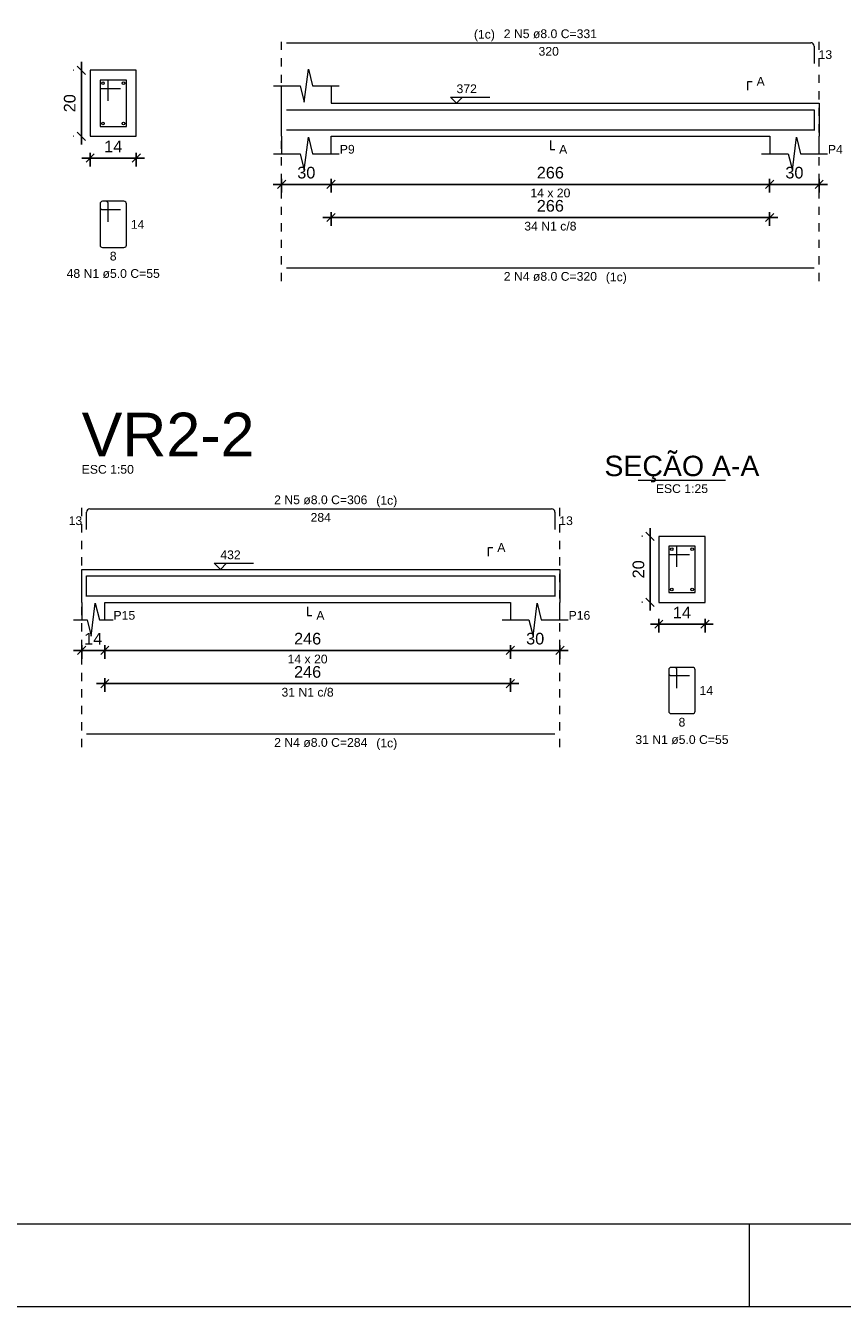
# Model space of a CAD drawing. Header units: millimetres. Extents: x 337 to 526, y -381 to -65.
# Tile 3 of 104: x 350 to 360, y -381 to -366. Entities that reach past the tile are written whole.
import ezdxf

# ---------------------------------------------------------------- set-up
doc = ezdxf.new("R2010")
doc.units = ezdxf.units.MM
doc.header["$MEASUREMENT"] = 0
doc.linetypes.add('Dashed', pattern=[0.75, 0.5, -0.25])
doc.layers.get('0').update_dxf_attribs({"lineweight": 5})
for name, color, linetype, lineweight in [('Descrição da armadura', 7, 'Continuous', 5), ('DT-Barras na forma', 1, 'Continuous', 20), ('DT-Barras no corte', 5, 'Continuous', 5), ('DT-Barras rebatidas', 1, 'Continuous', 20), ('DT-Cotas', 7, 'Continuous', 5), ('DT-Forma', 5, 'Continuous', 5), ('DT-Pontilhado', 7, 'Dashed', 5), ('DT-Textos', 7, 'Continuous', 5), ('DT-Título', 102, 'Continuous', 20), ('PRANCHA 01', 7, 'Continuous', 20), ('Textos armaduras', 7, 'Continuous', 5)]:
    doc.layers.add(name, color=color, linetype=linetype, lineweight=lineweight)
doc.styles.add('Arial', font='arial.ttf')
doc.dimstyles.new('UM_25.000000', dxfattribs={"dimtxt": 0.18, "dimasz": 0.1, "dimexe": 0.1, "dimexo": 0.2, "dimgap": 0, "dimtad": 1, "dimtih": 1, "dimtoh": 1, "dimdec": 1, "dimlfac": 25, "dimzin": 0, "dimdsep": 46, "dimtxsty": 'Standard', "dimcen": 0.09, "dimdle": 0.1, "dimadec": 1, "dimazin": 2, "dimtfac": 1, "dimtdec": 4, "dimtofl": 0, "dimtmove": 0, "dimatfit": 3, "dimfxl": 1, "dimtolj": 1, "dimarcsym": 0})
doc.dimstyles.new('UM_50.000000', dxfattribs={"dimtxt": 0.18, "dimasz": 0.1, "dimexe": 0.1, "dimexo": 0.2, "dimgap": 0, "dimtad": 1, "dimtih": 1, "dimtoh": 1, "dimdec": 1, "dimlfac": 50, "dimzin": 0, "dimdsep": 46, "dimtxsty": 'Standard', "dimcen": 0.09, "dimdle": 0.1, "dimadec": 1, "dimazin": 2, "dimtfac": 1, "dimtdec": 4, "dimtofl": 0, "dimtmove": 0, "dimatfit": 3, "dimfxl": 1, "dimtolj": 1, "dimarcsym": 0})

# ---------------------------------------------------------------- blocks, each defined once
blk = doc.blocks.new('_Oblique')
at = {"color": 0, "linetype": 'ByBlock', "lineweight": -2}
blk.add_line((-0.5, -0.5), (0.5, 0.5), dxfattribs=at)
blk = doc.blocks.new('*D558')
at = {"layer": 'Defpoints', "color": 0, "transparency": 16777216}
for p in [(350.331, -366.175), (350.437, -366.175), (350.437, -366.975)]:
    blk.add_point(p, dxfattribs=at)
at = {"layer": 'DT-Cotas', "color": 0, "lineweight": -2, "transparency": 16777216}
for p, q in [((350.237, -366.175), (350.231, -366.175)), ((350.331, -367.075), (350.331, -366.075)), ((350.237, -366.975), (350.231, -366.975))]:
    blk.add_line(p, q, dxfattribs=at)
at = {"layer": 'DT-Cotas', "color": 0, "lineweight": -2, "transparency": 16777216, "xscale": 0.1, "yscale": 0.1, "zscale": 0.1}
for p, rotation in [((350.331, -366.175), 90), ((350.331, -366.975), 270)]:
    blk.add_blockref('_Oblique', p, dxfattribs=dict(at, rotation=rotation))
at = {"layer": 'DT-Cotas', "color": 7, "transparency": 16777216, "insert": (350.19, -366.575), "char_height": 0.1412, "attachment_point": 5, "rotation": 90, "style": 'Arial'}
blk.add_mtext('\\A1;20', dxfattribs=at)
blk = doc.blocks.new('*D559')
at = {"layer": 'Defpoints', "color": 0, "transparency": 16777216}
for p in [(350.437, -366.975), (350.997, -366.975), (350.997, -367.24)]:
    blk.add_point(p, dxfattribs=at)
at = {"layer": 'DT-Cotas', "color": 0, "lineweight": -2, "transparency": 16777216}
for p, q in [((350.337, -367.24), (351.097, -367.24)), ((350.437, -367.175), (350.437, -367.34)), ((350.997, -367.175), (350.997, -367.34))]:
    blk.add_line(p, q, dxfattribs=at)
at = {"layer": 'DT-Cotas', "color": 0, "lineweight": -2, "transparency": 16777216, "xscale": 0.1, "yscale": 0.1, "zscale": 0.1, "rotation": 180}
blk.add_blockref('_Oblique', (350.437, -367.24), dxfattribs=at)
at = {"layer": 'DT-Cotas', "color": 0, "lineweight": -2, "transparency": 16777216, "xscale": 0.1, "yscale": 0.1, "zscale": 0.1}
blk.add_blockref('_Oblique', (350.997, -367.24), dxfattribs=at)
at = {"layer": 'DT-Cotas', "color": 7, "transparency": 16777216, "insert": (350.717, -367.099), "char_height": 0.1412, "attachment_point": 5, "rotation": 0.0057, "style": 'Arial'}
blk.add_mtext('\\A1;14', dxfattribs=at)
blk = doc.blocks.new('*D560')
at = {"layer": 'Defpoints', "color": 0, "transparency": 16777216}
for p in [(352.759, -367.293), (353.359, -367.293), (353.359, -367.558)]:
    blk.add_point(p, dxfattribs=at)
at = {"layer": 'DT-Cotas', "color": 0, "lineweight": -2, "transparency": 16777216}
for p, q in [((352.659, -367.558), (353.459, -367.558)), ((352.759, -367.493), (352.759, -367.658)), ((353.359, -367.493), (353.359, -367.658))]:
    blk.add_line(p, q, dxfattribs=at)
at = {"layer": 'DT-Cotas', "color": 0, "lineweight": -2, "transparency": 16777216, "xscale": 0.1, "yscale": 0.1, "zscale": 0.1, "rotation": 180}
blk.add_blockref('_Oblique', (352.759, -367.558), dxfattribs=at)
at = {"layer": 'DT-Cotas', "color": 0, "lineweight": -2, "transparency": 16777216, "xscale": 0.1, "yscale": 0.1, "zscale": 0.1}
blk.add_blockref('_Oblique', (353.359, -367.558), dxfattribs=at)
at = {"layer": 'DT-Cotas', "color": 7, "transparency": 16777216, "insert": (353.059, -367.417), "char_height": 0.1412, "attachment_point": 5, "rotation": 0.0057, "style": 'Arial'}
blk.add_mtext('\\A1;30', dxfattribs=at)
blk = doc.blocks.new('*D561')
at = {"layer": 'Defpoints', "color": 0, "transparency": 16777216}
for p in [(353.359, -367.293), (358.679, -367.293), (358.679, -367.558)]:
    blk.add_point(p, dxfattribs=at)
at = {"layer": 'DT-Cotas', "color": 0, "lineweight": -2, "transparency": 16777216}
for p, q in [((353.259, -367.558), (358.779, -367.558)), ((353.359, -367.493), (353.359, -367.658)), ((358.679, -367.493), (358.679, -367.658))]:
    blk.add_line(p, q, dxfattribs=at)
at = {"layer": 'DT-Cotas', "color": 0, "lineweight": -2, "transparency": 16777216, "xscale": 0.1, "yscale": 0.1, "zscale": 0.1, "rotation": 180}
blk.add_blockref('_Oblique', (353.359, -367.558), dxfattribs=at)
at = {"layer": 'DT-Cotas', "color": 0, "lineweight": -2, "transparency": 16777216, "xscale": 0.1, "yscale": 0.1, "zscale": 0.1}
blk.add_blockref('_Oblique', (358.679, -367.558), dxfattribs=at)
at = {"layer": 'DT-Cotas', "color": 7, "transparency": 16777216, "insert": (356.019, -367.417), "char_height": 0.1412, "attachment_point": 5, "rotation": 0.0057, "style": 'Arial'}
blk.add_mtext('\\A1;266', dxfattribs=at)
blk = doc.blocks.new('*D562')
at = {"layer": 'Defpoints', "color": 0, "transparency": 16777216}
for p in [(358.679, -367.293), (359.279, -367.293), (359.279, -367.558)]:
    blk.add_point(p, dxfattribs=at)
at = {"layer": 'DT-Cotas', "color": 0, "lineweight": -2, "transparency": 16777216}
for p, q in [((358.579, -367.558), (359.379, -367.558)), ((358.679, -367.493), (358.679, -367.658)), ((359.279, -367.493), (359.279, -367.658))]:
    blk.add_line(p, q, dxfattribs=at)
at = {"layer": 'DT-Cotas', "color": 0, "lineweight": -2, "transparency": 16777216, "xscale": 0.1, "yscale": 0.1, "zscale": 0.1, "rotation": 180}
blk.add_blockref('_Oblique', (358.679, -367.558), dxfattribs=at)
at = {"layer": 'DT-Cotas', "color": 0, "lineweight": -2, "transparency": 16777216, "xscale": 0.1, "yscale": 0.1, "zscale": 0.1}
blk.add_blockref('_Oblique', (359.279, -367.558), dxfattribs=at)
at = {"layer": 'DT-Cotas', "color": 7, "transparency": 16777216, "insert": (358.979, -367.417), "char_height": 0.1412, "attachment_point": 5, "rotation": 0.0057, "style": 'Arial'}
blk.add_mtext('\\A1;30', dxfattribs=at)
blk = doc.blocks.new('*D563')
at = {"layer": 'Defpoints', "color": 0, "transparency": 16777216}
for p in [(353.359, -367.695), (358.679, -367.695), (358.679, -367.96)]:
    blk.add_point(p, dxfattribs=at)
at = {"layer": 'DT-Cotas', "color": 0, "lineweight": -2, "transparency": 16777216}
for p, q in [((353.359, -367.895), (353.359, -368.06)), ((358.679, -367.895), (358.679, -368.06)), ((353.259, -367.96), (358.779, -367.96))]:
    blk.add_line(p, q, dxfattribs=at)
at = {"layer": 'DT-Cotas', "color": 0, "lineweight": -2, "transparency": 16777216, "xscale": 0.1, "yscale": 0.1, "zscale": 0.1, "rotation": 180}
blk.add_blockref('_Oblique', (353.359, -367.96), dxfattribs=at)
at = {"layer": 'DT-Cotas', "color": 0, "lineweight": -2, "transparency": 16777216, "xscale": 0.1, "yscale": 0.1, "zscale": 0.1}
blk.add_blockref('_Oblique', (358.679, -367.96), dxfattribs=at)
at = {"layer": 'DT-Cotas', "color": 7, "transparency": 16777216, "insert": (356.019, -367.819), "char_height": 0.1412, "attachment_point": 5, "rotation": 0.0057, "style": 'Arial'}
blk.add_mtext('\\A1;266', dxfattribs=at)
blk = doc.blocks.new('*D572')
at = {"layer": 'Defpoints', "color": 0, "transparency": 16777216}
for p in [(350.335, -372.942), (350.615, -372.942), (350.615, -373.207)]:
    blk.add_point(p, dxfattribs=at)
at = {"layer": 'DT-Cotas', "color": 0, "lineweight": -2, "transparency": 16777216}
for p, q in [((350.335, -373.142), (350.335, -373.307)), ((350.615, -373.142), (350.615, -373.307)), ((350.235, -373.207), (350.715, -373.207))]:
    blk.add_line(p, q, dxfattribs=at)
at = {"layer": 'DT-Cotas', "color": 0, "lineweight": -2, "transparency": 16777216, "xscale": 0.1, "yscale": 0.1, "zscale": 0.1, "rotation": 180}
blk.add_blockref('_Oblique', (350.335, -373.207), dxfattribs=at)
at = {"layer": 'DT-Cotas', "color": 0, "lineweight": -2, "transparency": 16777216, "xscale": 0.1, "yscale": 0.1, "zscale": 0.1}
blk.add_blockref('_Oblique', (350.615, -373.207), dxfattribs=at)
at = {"layer": 'DT-Cotas', "color": 7, "transparency": 16777216, "insert": (350.475, -373.065), "char_height": 0.1412, "attachment_point": 5, "rotation": 0.0057, "style": 'Arial'}
blk.add_mtext('\\A1;14', dxfattribs=at)
blk = doc.blocks.new('*D573')
at = {"layer": 'Defpoints', "color": 0, "transparency": 16777216}
for p in [(350.615, -372.942), (355.535, -372.942), (355.535, -373.207)]:
    blk.add_point(p, dxfattribs=at)
at = {"layer": 'DT-Cotas', "color": 0, "lineweight": -2, "transparency": 16777216}
for p, q in [((350.615, -373.142), (350.615, -373.307)), ((355.535, -373.142), (355.535, -373.307)), ((350.515, -373.207), (355.635, -373.207))]:
    blk.add_line(p, q, dxfattribs=at)
at = {"layer": 'DT-Cotas', "color": 0, "lineweight": -2, "transparency": 16777216, "xscale": 0.1, "yscale": 0.1, "zscale": 0.1, "rotation": 180}
blk.add_blockref('_Oblique', (350.615, -373.207), dxfattribs=at)
at = {"layer": 'DT-Cotas', "color": 0, "lineweight": -2, "transparency": 16777216, "xscale": 0.1, "yscale": 0.1, "zscale": 0.1}
blk.add_blockref('_Oblique', (355.535, -373.207), dxfattribs=at)
at = {"layer": 'DT-Cotas', "color": 7, "transparency": 16777216, "insert": (353.075, -373.065), "char_height": 0.1412, "attachment_point": 5, "rotation": 0.0057, "style": 'Arial'}
blk.add_mtext('\\A1;246', dxfattribs=at)
blk = doc.blocks.new('*D574')
at = {"layer": 'Defpoints', "color": 0, "transparency": 16777216}
for p in [(355.535, -372.942), (356.135, -372.942), (356.135, -373.207)]:
    blk.add_point(p, dxfattribs=at)
at = {"layer": 'DT-Cotas', "color": 0, "lineweight": -2, "transparency": 16777216}
for p, q in [((355.535, -373.142), (355.535, -373.307)), ((356.135, -373.142), (356.135, -373.307)), ((355.435, -373.207), (356.235, -373.207))]:
    blk.add_line(p, q, dxfattribs=at)
at = {"layer": 'DT-Cotas', "color": 0, "lineweight": -2, "transparency": 16777216, "xscale": 0.1, "yscale": 0.1, "zscale": 0.1, "rotation": 180}
blk.add_blockref('_Oblique', (355.535, -373.207), dxfattribs=at)
at = {"layer": 'DT-Cotas', "color": 0, "lineweight": -2, "transparency": 16777216, "xscale": 0.1, "yscale": 0.1, "zscale": 0.1}
blk.add_blockref('_Oblique', (356.135, -373.207), dxfattribs=at)
at = {"layer": 'DT-Cotas', "color": 7, "transparency": 16777216, "insert": (355.835, -373.065), "char_height": 0.1412, "attachment_point": 5, "rotation": 0.0057, "style": 'Arial'}
blk.add_mtext('\\A1;30', dxfattribs=at)
blk = doc.blocks.new('*D575')
at = {"layer": 'Defpoints', "color": 0, "transparency": 16777216}
for p in [(350.615, -373.344), (355.535, -373.344), (355.535, -373.609)]:
    blk.add_point(p, dxfattribs=at)
at = {"layer": 'DT-Cotas', "color": 0, "lineweight": -2, "transparency": 16777216}
for p, q in [((350.515, -373.609), (355.635, -373.609)), ((350.615, -373.544), (350.615, -373.709)), ((355.535, -373.544), (355.535, -373.709))]:
    blk.add_line(p, q, dxfattribs=at)
at = {"layer": 'DT-Cotas', "color": 0, "lineweight": -2, "transparency": 16777216, "xscale": 0.1, "yscale": 0.1, "zscale": 0.1, "rotation": 180}
blk.add_blockref('_Oblique', (350.615, -373.609), dxfattribs=at)
at = {"layer": 'DT-Cotas', "color": 0, "lineweight": -2, "transparency": 16777216, "xscale": 0.1, "yscale": 0.1, "zscale": 0.1}
blk.add_blockref('_Oblique', (355.535, -373.609), dxfattribs=at)
at = {"layer": 'DT-Cotas', "color": 7, "transparency": 16777216, "insert": (353.075, -373.468), "char_height": 0.1412, "attachment_point": 5, "rotation": 0.0057, "style": 'Arial'}
blk.add_mtext('\\A1;246', dxfattribs=at)
blk = doc.blocks.new('*D576')
at = {"layer": 'Defpoints', "color": 0, "transparency": 16777216}
for p in [(357.229, -371.824), (357.335, -371.824), (357.335, -372.624)]:
    blk.add_point(p, dxfattribs=at)
at = {"layer": 'DT-Cotas', "color": 0, "lineweight": -2, "transparency": 16777216}
for p, q in [((357.229, -372.724), (357.229, -371.724)), ((357.135, -371.824), (357.129, -371.824)), ((357.135, -372.624), (357.129, -372.624))]:
    blk.add_line(p, q, dxfattribs=at)
at = {"layer": 'DT-Cotas', "color": 0, "lineweight": -2, "transparency": 16777216, "xscale": 0.1, "yscale": 0.1, "zscale": 0.1}
for p, rotation in [((357.229, -371.824), 90), ((357.229, -372.624), 270)]:
    blk.add_blockref('_Oblique', p, dxfattribs=dict(at, rotation=rotation))
at = {"layer": 'DT-Cotas', "color": 7, "transparency": 16777216, "insert": (357.088, -372.224), "char_height": 0.1412, "attachment_point": 5, "rotation": 90, "style": 'Arial'}
blk.add_mtext('\\A1;20', dxfattribs=at)
blk = doc.blocks.new('*D577')
at = {"layer": 'Defpoints', "color": 0, "transparency": 16777216}
for p in [(357.335, -372.624), (357.895, -372.624), (357.895, -372.889)]:
    blk.add_point(p, dxfattribs=at)
at = {"layer": 'DT-Cotas', "color": 0, "lineweight": -2, "transparency": 16777216}
for p, q in [((357.335, -372.824), (357.335, -372.989)), ((357.895, -372.824), (357.895, -372.989)), ((357.235, -372.889), (357.995, -372.889))]:
    blk.add_line(p, q, dxfattribs=at)
at = {"layer": 'DT-Cotas', "color": 0, "lineweight": -2, "transparency": 16777216, "xscale": 0.1, "yscale": 0.1, "zscale": 0.1, "rotation": 180}
blk.add_blockref('_Oblique', (357.335, -372.889), dxfattribs=at)
at = {"layer": 'DT-Cotas', "color": 0, "lineweight": -2, "transparency": 16777216, "xscale": 0.1, "yscale": 0.1, "zscale": 0.1}
blk.add_blockref('_Oblique', (357.895, -372.889), dxfattribs=at)
at = {"layer": 'DT-Cotas', "color": 7, "transparency": 16777216, "insert": (357.615, -372.748), "char_height": 0.1412, "attachment_point": 5, "rotation": 0.0057, "style": 'Arial'}
blk.add_mtext('\\A1;14', dxfattribs=at)

msp = doc.modelspace()

# ---------------------------------------------------------------- linework, layer by layer
at = {"layer": 'DT-Barras na forma'}
for p, q in [((350.657, -366.2953), (350.557, -366.2953)), ((350.557, -366.2953), (350.557, -366.8553)), ((350.877, -366.2953), (350.557, -366.2953)), ((350.557, -366.2953), (350.557, -366.3953)), ((350.657, -366.5453), (350.657, -366.2953)), ((350.877, -366.8553), (350.877, -366.2953)), ((350.557, -366.3953), (350.807, -366.3953)), ((350.557, -366.8553), (350.877, -366.8553)), ((357.555, -371.9442), (357.455, -371.9442)), ((357.455, -371.9442), (357.455, -372.5042)), ((357.775, -371.9442), (357.455, -371.9442)), ((357.455, -371.9442), (357.455, -372.0442)), ((357.455, -372.0442), (357.705, -372.0442)), ((357.555, -372.1942), (357.555, -371.9442)), ((357.775, -372.5042), (357.775, -371.9442)), ((357.455, -372.5042), (357.775, -372.5042))]:
    msp.add_line(p, q, dxfattribs=at)
for points in [[(352.8194, -366.6533), (359.2194, -366.6533), (359.2194, -366.9051)], [(352.8194, -366.8973), (359.2194, -366.8973)], [(350.3946, -372.554), (350.3946, -372.3022), (356.0746, -372.3022), (356.0746, -372.554)], [(350.3946, -372.5462), (356.0746, -372.5462)]]:
    msp.add_lwpolyline(points, dxfattribs=at)
at = {"layer": 'DT-Barras no corte'}
for centre in [(350.593, -366.3313), (350.841, -366.3313), (350.593, -366.8193), (350.841, -366.8193), (357.491, -371.9802), (357.739, -371.9802), (357.491, -372.4682), (357.739, -372.4682)]:
    msp.add_circle(centre, 0.016, dxfattribs=at)
at = {"layer": 'DT-Barras rebatidas'}
for p, q in [((352.8194, -365.8414), (359.1794, -365.8414)), ((359.2194, -365.8814), (359.2194, -366.0932)), ((350.557, -367.7937), (350.557, -368.2937)), ((350.557, -367.7937), (350.557, -367.8337)), ((350.627, -367.7637), (350.587, -367.7637)), ((350.847, -367.7637), (350.587, -367.7637)), ((350.587, -367.8637), (350.807, -367.8637)), ((350.657, -368.0137), (350.657, -367.7937)), ((350.877, -368.2937), (350.877, -367.7937)), ((350.587, -368.3237), (350.847, -368.3237)), ((352.8194, -368.5706), (359.2194, -368.5706)), ((350.3946, -371.7421), (350.3946, -371.5303)), ((350.4346, -371.4903), (356.0346, -371.4903)), ((356.0746, -371.5303), (356.0746, -371.7421)), ((357.455, -373.4425), (357.455, -373.9425)), ((357.455, -373.4425), (357.455, -373.4825)), ((357.525, -373.4125), (357.485, -373.4125)), ((357.745, -373.4125), (357.485, -373.4125)), ((357.555, -373.6625), (357.555, -373.4425)), ((357.775, -373.9425), (357.775, -373.4425)), ((357.485, -373.5125), (357.705, -373.5125)), ((357.485, -373.9725), (357.745, -373.9725)), ((350.3946, -374.2194), (356.0746, -374.2194))]:
    msp.add_line(p, q, dxfattribs=at)
for centre, radius, start, end in [((359.1794, -365.8814), 0.04, 0, 90), ((350.587, -367.7937), 0.03, 90, 180), ((350.587, -367.7937), 0.03, 90, 180), ((350.587, -367.8337), 0.03, 180, 270), ((350.627, -367.7937), 0.03, 0, 90), ((350.847, -367.7937), 0.03, 0, 90), ((350.587, -368.2937), 0.03, 180, 270), ((350.847, -368.2937), 0.03, 270, 0), ((350.4346, -371.5303), 0.04, 90, 180), ((356.0346, -371.5303), 0.04, 0, 90), ((357.485, -373.4425), 0.03, 90, 180), ((357.485, -373.4425), 0.03, 90, 180), ((357.485, -373.4825), 0.03, 180, 270), ((357.525, -373.4425), 0.03, 0, 90), ((357.745, -373.4425), 0.03, 0, 90), ((357.485, -373.9425), 0.03, 180, 270), ((357.745, -373.9425), 0.03, 270, 0)]:
    msp.add_arc(centre, radius, start, end, dxfattribs=at)
at = {"layer": 'DT-Forma'}
for p, q in [((350.997, -366.1753), (350.437, -366.1753)), ((350.437, -366.1753), (350.437, -366.1753)), ((350.437, -366.1753), (350.437, -366.9753)), ((350.997, -366.9753), (350.997, -366.1753)), ((350.997, -366.1753), (350.997, -366.1753)), ((353.0344, -366.5635), (353.0844, -366.1635)), ((353.0844, -366.1635), (353.1344, -366.3635)), ((352.6594, -366.3635), (352.9844, -366.3635)), ((352.7594, -366.5753), (352.7594, -366.3635)), ((352.9844, -366.3635), (353.0344, -366.5635)), ((353.1344, -366.3635), (353.4594, -366.3635)), ((353.3594, -366.3635), (353.3594, -366.5753)), ((353.3594, -366.5753), (358.6794, -366.5753)), ((358.6794, -366.5753), (359.2794, -366.5753)), ((350.437, -366.9753), (350.997, -366.9753)), ((350.437, -366.9753), (350.437, -366.9753)), ((350.997, -366.9753), (350.997, -366.9753)), ((352.7594, -366.9753), (352.7594, -367.1871)), ((353.0344, -367.3871), (353.0844, -366.9871)), ((353.0844, -366.9871), (353.1344, -367.1871)), ((353.3594, -367.1871), (353.3594, -366.9753)), ((353.3594, -366.9753), (358.6794, -366.9753)), ((358.6794, -366.9753), (358.6794, -367.1871)), ((358.9544, -367.3871), (359.0044, -366.9871)), ((359.0044, -366.9871), (359.0544, -367.1871)), ((359.2794, -367.1871), (359.2794, -366.9753)), ((352.6594, -367.1871), (352.9844, -367.1871)), ((352.9844, -367.1871), (353.0344, -367.3871)), ((353.1344, -367.1871), (353.4594, -367.1871)), ((358.5794, -367.1871), (358.9044, -367.1871)), ((358.9044, -367.1871), (358.9544, -367.3871)), ((359.0544, -367.1871), (359.3794, -367.1871)), ((357.895, -371.8242), (357.335, -371.8242)), ((357.335, -371.8242), (357.335, -371.8242)), ((357.335, -371.8242), (357.335, -372.6242)), ((357.895, -372.6242), (357.895, -371.8242)), ((357.895, -371.8242), (357.895, -371.8242)), ((350.3346, -372.2242), (350.6146, -372.2242)), ((350.6146, -372.2242), (355.5346, -372.2242)), ((355.5346, -372.2242), (356.1346, -372.2242)), ((350.3346, -372.6242), (350.3346, -372.836)), ((350.4496, -373.036), (350.4996, -372.636)), ((350.4996, -372.636), (350.5496, -372.836)), ((350.6146, -372.836), (350.6146, -372.6242)), ((350.6146, -372.6242), (355.5346, -372.6242)), ((355.5346, -372.6242), (355.5346, -372.836)), ((355.8096, -373.036), (355.8596, -372.636)), ((355.8596, -372.636), (355.9096, -372.836)), ((356.1346, -372.836), (356.1346, -372.6242)), ((357.335, -372.6242), (357.895, -372.6242)), ((357.335, -372.6242), (357.335, -372.6242)), ((357.895, -372.6242), (357.895, -372.6242)), ((350.2346, -372.836), (350.3996, -372.836)), ((350.3996, -372.836), (350.4496, -373.036)), ((350.5496, -372.836), (350.7146, -372.836)), ((355.4346, -372.836), (355.7596, -372.836)), ((355.7596, -372.836), (355.8096, -373.036)), ((355.9096, -372.836), (356.2346, -372.836))]:
    msp.add_line(p, q, dxfattribs=at)
at = {"layer": 'DT-Forma', "linetype": 'Continuous'}
for p, q in [((352.7594, -366.9753), (352.7594, -366.5753)), ((359.2794, -366.5753), (359.2794, -366.9753)), ((350.3346, -372.6242), (350.3346, -372.2242)), ((356.1346, -372.2242), (356.1346, -372.6242))]:
    msp.add_line(p, q, dxfattribs=at)
at = {"layer": 'DT-Pontilhado', "ltscale": 0.2}
for p, q in [((352.7594, -368.7294), (352.7594, -365.7355)), ((359.2794, -368.7294), (359.2794, -365.7355)), ((350.3346, -374.3783), (350.3346, -371.3844)), ((356.1346, -374.3783), (356.1346, -371.3844))]:
    msp.add_line(p, q, dxfattribs=at)
at = {"layer": 'DT-Textos'}
msp.add_line((357.0855, -371.1417), (358.1445, -371.1417), dxfattribs=at)
for points in [[(358.4146, -366.4165), (358.4146, -366.3106), (358.4676, -366.3106)], [(354.9554, -366.5012), (354.8813, -366.5753), (354.8071, -366.5012), (355.2837, -366.5012)], [(356.0194, -367.0283), (356.0194, -367.1342), (356.0723, -367.1342)], [(355.2699, -372.0653), (355.2699, -371.9594), (355.3228, -371.9594)], [(352.0906, -372.1501), (352.0165, -372.2242), (351.9424, -372.1501), (352.4189, -372.1501)], [(353.0746, -372.6771), (353.0746, -372.783), (353.1276, -372.783)]]:
    msp.add_lwpolyline(points, dxfattribs=at)
at = {"layer": 'PRANCHA 01'}
for points in [[(337.4312, -381.1573), (421.5312, -381.1573), (421.5312, -321.7573), (337.4312, -321.7573), (337.4312, -381.1573)], [(358.4312, -380.1573), (358.4312, -381.1573)]]:
    msp.add_lwpolyline(points, dxfattribs=at)
msp.add_lwpolyline([(339.9312, -380.1573), (420.5312, -380.1573), (420.5312, -322.7573), (339.9312, -322.7573)], close=True, dxfattribs=at)

# ---------------------------------------------------------------- texts
at = {"layer": 'Descrição da armadura', "linetype": 'Continuous', "char_height": 0.1059, "attachment_point": 8, "line_spacing_factor": 0.798, "style": 'Arial'}
for s, insert, width in [('2 N5 ø8.0 C=331', (356.0194, -365.7885), 2.267374), ('34 N1 c/8', (356.0194, -368.1191), 1.269695), ('48 N1 ø5.0 C=55', (350.717, -368.6943), 2.267374), ('2 N4 ø8.0 C=320', (356.0194, -368.7294), 2.267374), ('2 N5 ø8.0 C=306', (353.2346, -371.4373), 2.267374), ('31 N1 c/8', (353.0746, -373.7679), 1.269695), ('2 N4 ø8.0 C=284', (353.2346, -374.3783), 2.267374), ('31 N1 ø5.0 C=55', (357.615, -374.3432), 2.267374)]:
    msp.add_mtext(s, dxfattribs=dict(at, insert=insert, width=width))
at = {"layer": 'DT-Textos', "line_spacing_factor": 0.798, "style": 'Arial'}
for s, insert, char_height, width, attachment_point in [('(1c)', (355.3467, -365.8235), 0.1059, 0.518615, 9), ('372', (354.8813, -366.4536), 0.1059, 0.50244, 7), ('A', (358.5205, -366.3635), 0.1059, 0.200858, 7), ('P9', (353.4653, -367.1871), 0.1059, 0.368339, 7), ('A', (356.1253, -367.1871), 0.1059, 0.200858, 7), ('P4', (359.3853, -367.1871), 0.1059, 0.368339, 7), ('14 x 20', (356.0194, -367.7166), 0.1059, 0.987824, 8), ('(1c)', (356.6917, -368.7645), 0.1059, 0.518615, 7), ('SEÇÃO A-A', (357.6147, -371.1704), 0.2471, 4.09988, 8), ('ESC 1:50', (350.3346, -371.0667), 0.1059, 1.288964, 7), ('ESC 1:25', (357.615, -371.3006), 0.1059, 1.288964, 8), ('(1c)', (353.9077, -371.4724), 0.1059, 0.518615, 7), ('A', (355.3758, -372.0124), 0.1059, 0.200858, 7), ('432', (352.0165, -372.1024), 0.1059, 0.50244, 7), ('P15', (350.7205, -372.836), 0.1059, 0.535819, 7), ('A', (353.1805, -372.836), 0.1059, 0.200858, 7), ('P16', (356.2405, -372.836), 0.1059, 0.535819, 7), ('14 x 20', (353.0746, -373.3655), 0.1059, 0.987824, 8), ('(1c)', (353.9077, -374.4134), 0.1059, 0.518615, 7)]:
    msp.add_mtext(s, dxfattribs=dict(at, insert=insert, char_height=char_height, width=width, attachment_point=attachment_point))
at = {"layer": 'DT-Título', "insert": (350.3346, -370.8549), "char_height": 0.5295, "width": 4.267875, "attachment_point": 7, "line_spacing_factor": 0.798, "style": 'Arial'}
msp.add_mtext('VR2-2', dxfattribs=at)
at = {"layer": 'Textos armaduras', "linetype": 'Continuous', "char_height": 0.1059, "attachment_point": 7, "line_spacing_factor": 0.798, "style": 'Arial'}
for s, insert, width in [('320', (355.8757, -366.0003), 0.494929), ('13', (359.2723, -366.0403), 0.329953), ('14', (350.93, -368.0966), 0.329953), ('8', (350.6758, -368.4825), 0.164976), ('13', (350.1767, -371.6891), 0.329953), ('284', (353.1109, -371.6491), 0.494929), ('13', (356.1276, -371.6891), 0.329953), ('14', (357.828, -373.7455), 0.329953), ('8', (357.5738, -374.1314), 0.164976)]:
    msp.add_mtext(s, dxfattribs=dict(at, insert=insert, width=width))

# ---------------------------------------------------------------- dimensions: what is measured, and where the dimension line sits
at = {"layer": 'DT-Cotas'}
for base, p1, p2, picture, middle in [((350.3311, -366.1753), (350.437, -366.9753), (350.437, -366.1753), '*D558', (350.1899, -366.5753)), ((357.2291, -371.8242), (357.335, -372.6242), (357.335, -371.8242), '*D576', (357.0879, -372.2242))]:
    dim = msp.add_linear_dim(base=base, p1=p1, p2=p2, angle=90, dimstyle='UM_25.000000', override={"dimtxt": 0.1412, "dimasz": 0.1, "dimexe": 0.1, "dimexo": 0.2, "dimtad": 1, "dimtih": 0, "dimtoh": 0, "dimdec": 1, "dimlfac": 25, "dimzin": 8, "dimtxsty": 'Arial', "dimblk": 'Oblique', "dimblk1": 'Oblique', "dimblk2": 'Oblique', "dimsah": 1, "dimdle": 0.1, "dimse1": 0, "dimse2": 0, "dimclrt": 7, "dimadec": 1, "dimazin": 3, "dimtmove": 2, "dimldrblk": 'Oblique'}, dxfattribs=at)
    dim.commit()
    dim.dimension.update_dxf_attribs({"geometry": picture, "text_midpoint": middle, "dimtype": 160, "text_rotation": 90})
for base, p1, p2, dimstyle, override, picture, middle in [((350.997, -367.2401), (350.437, -366.9753), (350.997, -366.9753), 'UM_25.000000', {"dimtxt": 0.1412, "dimasz": 0.1, "dimexe": 0.1, "dimexo": 0.2, "dimtad": 1, "dimtih": 0, "dimtoh": 0, "dimdec": 1, "dimlfac": 25, "dimzin": 8, "dimtxsty": 'Arial', "dimblk": 'Oblique', "dimblk1": 'Oblique', "dimblk2": 'Oblique', "dimsah": 1, "dimdle": 0.1, "dimse1": 0, "dimse2": 0, "dimclrt": 7, "dimadec": 1, "dimazin": 3, "dimtmove": 2, "dimldrblk": 'Oblique'}, '*D559', (350.717, -367.0989)), ((353.3594, -367.5578), (352.7594, -367.293), (353.3594, -367.293), 'UM_50.000000', {"dimtxt": 0.1412, "dimasz": 0.1, "dimexe": 0.1, "dimexo": 0.2, "dimtad": 1, "dimtih": 0, "dimtoh": 0, "dimdec": 1, "dimlfac": 50, "dimzin": 8, "dimtxsty": 'Arial', "dimblk": 'Oblique', "dimblk1": 'Oblique', "dimblk2": 'Oblique', "dimsah": 1, "dimdle": 0.1, "dimse1": 0, "dimse2": 0, "dimclrt": 7, "dimadec": 1, "dimazin": 3, "dimtmove": 2, "dimldrblk": 'Oblique'}, '*D560', (353.0594, -367.4166)), ((358.6794, -367.5578), (353.3594, -367.293), (358.6794, -367.293), 'UM_50.000000', {"dimtxt": 0.1412, "dimasz": 0.1, "dimexe": 0.1, "dimexo": 0.2, "dimtad": 1, "dimtih": 0, "dimtoh": 0, "dimdec": 1, "dimlfac": 50, "dimzin": 8, "dimtxsty": 'Arial', "dimblk": 'Oblique', "dimblk1": 'Oblique', "dimblk2": 'Oblique', "dimsah": 1, "dimdle": 0.1, "dimse1": 0, "dimse2": 0, "dimclrt": 7, "dimadec": 1, "dimazin": 3, "dimtmove": 2, "dimldrblk": 'Oblique'}, '*D561', (356.0194, -367.4166)), ((359.2794, -367.5578), (358.6794, -367.293), (359.2794, -367.293), 'UM_50.000000', {"dimtxt": 0.1412, "dimasz": 0.1, "dimexe": 0.1, "dimexo": 0.2, "dimtad": 1, "dimtih": 0, "dimtoh": 0, "dimdec": 1, "dimlfac": 50, "dimzin": 8, "dimtxsty": 'Arial', "dimblk": 'Oblique', "dimblk1": 'Oblique', "dimblk2": 'Oblique', "dimsah": 1, "dimdle": 0.1, "dimse1": 0, "dimse2": 0, "dimclrt": 7, "dimadec": 1, "dimazin": 3, "dimtmove": 2, "dimldrblk": 'Oblique'}, '*D562', (358.9794, -367.4166)), ((358.6794, -367.9602), (353.3594, -367.6955), (358.6794, -367.6955), 'UM_50.000000', {"dimtxt": 0.1412, "dimasz": 0.1, "dimexe": 0.1, "dimexo": 0.2, "dimtad": 1, "dimtih": 0, "dimtoh": 0, "dimdec": 1, "dimlfac": 50, "dimzin": 8, "dimtxsty": 'Arial', "dimblk": 'Oblique', "dimblk1": 'Oblique', "dimblk2": 'Oblique', "dimsah": 1, "dimdle": 0.1, "dimse1": 0, "dimse2": 0, "dimclrt": 7, "dimadec": 1, "dimazin": 3, "dimtmove": 2, "dimldrblk": 'Oblique'}, '*D563', (356.0194, -367.819)), ((357.895, -372.8889), (357.335, -372.6242), (357.895, -372.6242), 'UM_25.000000', {"dimtxt": 0.1412, "dimasz": 0.1, "dimexe": 0.1, "dimexo": 0.2, "dimtad": 1, "dimtih": 0, "dimtoh": 0, "dimdec": 1, "dimlfac": 25, "dimzin": 8, "dimtxsty": 'Arial', "dimblk": 'Oblique', "dimblk1": 'Oblique', "dimblk2": 'Oblique', "dimsah": 1, "dimdle": 0.1, "dimse1": 0, "dimse2": 0, "dimclrt": 7, "dimadec": 1, "dimazin": 3, "dimtmove": 2, "dimldrblk": 'Oblique'}, '*D577', (357.615, -372.7477)), ((350.6146, -373.2066), (350.3346, -372.9419), (350.6146, -372.9419), 'UM_50.000000', {"dimtxt": 0.1412, "dimasz": 0.1, "dimexe": 0.1, "dimexo": 0.2, "dimtad": 1, "dimtih": 0, "dimtoh": 0, "dimdec": 1, "dimlfac": 50, "dimzin": 8, "dimtxsty": 'Arial', "dimblk": 'Oblique', "dimblk1": 'Oblique', "dimblk2": 'Oblique', "dimsah": 1, "dimdle": 0.1, "dimse1": 0, "dimse2": 0, "dimclrt": 7, "dimadec": 1, "dimazin": 3, "dimtmove": 2, "dimldrblk": 'Oblique'}, '*D572', (350.4746, -373.0654)), ((355.5346, -373.2066), (350.6146, -372.9419), (355.5346, -372.9419), 'UM_50.000000', {"dimtxt": 0.1412, "dimasz": 0.1, "dimexe": 0.1, "dimexo": 0.2, "dimtad": 1, "dimtih": 0, "dimtoh": 0, "dimdec": 1, "dimlfac": 50, "dimzin": 8, "dimtxsty": 'Arial', "dimblk": 'Oblique', "dimblk1": 'Oblique', "dimblk2": 'Oblique', "dimsah": 1, "dimdle": 0.1, "dimse1": 0, "dimse2": 0, "dimclrt": 7, "dimadec": 1, "dimazin": 3, "dimtmove": 2, "dimldrblk": 'Oblique'}, '*D573', (353.0746, -373.0654)), ((356.1346, -373.2066), (355.5346, -372.9419), (356.1346, -372.9419), 'UM_50.000000', {"dimtxt": 0.1412, "dimasz": 0.1, "dimexe": 0.1, "dimexo": 0.2, "dimtad": 1, "dimtih": 0, "dimtoh": 0, "dimdec": 1, "dimlfac": 50, "dimzin": 8, "dimtxsty": 'Arial', "dimblk": 'Oblique', "dimblk1": 'Oblique', "dimblk2": 'Oblique', "dimsah": 1, "dimdle": 0.1, "dimse1": 0, "dimse2": 0, "dimclrt": 7, "dimadec": 1, "dimazin": 3, "dimtmove": 2, "dimldrblk": 'Oblique'}, '*D574', (355.8346, -373.0654)), ((355.5346, -373.6091), (350.6146, -373.3443), (355.5346, -373.3443), 'UM_50.000000', {"dimtxt": 0.1412, "dimasz": 0.1, "dimexe": 0.1, "dimexo": 0.2, "dimtad": 1, "dimtih": 0, "dimtoh": 0, "dimdec": 1, "dimlfac": 50, "dimzin": 8, "dimtxsty": 'Arial', "dimblk": 'Oblique', "dimblk1": 'Oblique', "dimblk2": 'Oblique', "dimsah": 1, "dimdle": 0.1, "dimse1": 0, "dimse2": 0, "dimclrt": 7, "dimadec": 1, "dimazin": 3, "dimtmove": 2, "dimldrblk": 'Oblique'}, '*D575', (353.0746, -373.4679))]:
    dim = msp.add_linear_dim(base=base, p1=p1, p2=p2, dimstyle=dimstyle, override=override, dxfattribs=at)
    dim.commit()
    dim.dimension.update_dxf_attribs({"geometry": picture, "text_midpoint": middle, "dimtype": 160, "text_rotation": 0.00573})

doc.saveas('drawing.dxf')
